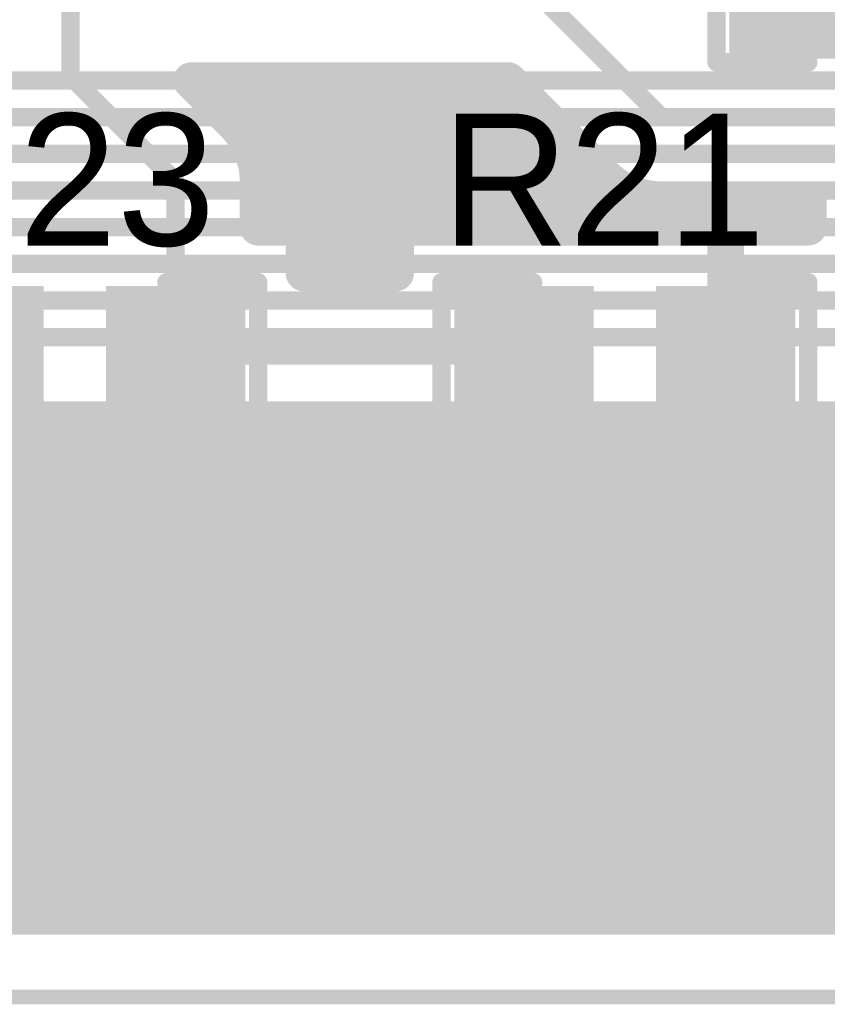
# Model space of a CAD drawing. Extents: x 9.47 to 11.2, y 3.36 to 4.75.
# Tile 33 of 50: x 10.68 to 10.91, y 3.36 to 3.63. Entities that reach past the tile are written whole.
import ezdxf

# ---------------------------------------------------------------- set-up
doc = ezdxf.new("R2010")
doc.units = 0
doc.layers.get('0').update_dxf_attribs({"linetype": 'CONTINUOUS'})
for name, color, linetype in [('BOTTOMLAYER', 5, 'CONTINUOUS'), ('BOTTOMSOLDER', 6, 'CONTINUOUS'), ('KEEPOUTLAYER', 6, 'CONTINUOUS'), ('MECHANICAL1', 6, 'CONTINUOUS'), ('TOPLAYER', 1, 'CONTINUOUS'), ('TOPOVERLAY', 2, 'CONTINUOUS'), ('TOPPASTE', 8, 'CONTINUOUS'), ('TOPSOLDER', 216, 'CONTINUOUS')]:
    doc.layers.add(name, color=color, linetype=linetype)

# ---------------------------------------------------------------- blocks, each defined once
blk = doc.blocks.new('0603R_23')
at = {"layer": 'TOPLAYER'}
for points in [[(-0.0125, 0.015), (-0.0425, 0.015), (-0.0125, -0.015), (-0.0425, -0.015)], [(0.0425, 0.015), (0.0125, 0.015), (0.0425, -0.015), (0.0125, -0.015)]]:
    blk.add_solid(points, dxfattribs=at)
at = {"layer": 'TOPOVERLAY', "const_width": 0.005}
for points in [[(-0.05, -0.02), (-0.05, 0.02)], [(-0.05, 0.02), (-0.025, 0.02)], [(0.025, 0.02), (0.05, 0.02)], [(0.05, -0.02), (0.05, 0.02)], [(-0.05, -0.02), (-0.025, -0.02)], [(0.025, -0.02), (0.05, -0.02)]]:
    blk.add_lwpolyline(points, dxfattribs=at)
at = {"layer": 'TOPOVERLAY', "const_width": 0.0025}
for points in [[(-0.05125, 0.02, 1), (-0.04875, 0.02, 1)], [(-0.05125, 0.02, 1), (-0.04875, 0.02, 1)], [(-0.02625, 0.02, 1), (-0.02375, 0.02, 1)], [(0.02375, 0.02, 1), (0.02625, 0.02, 1)], [(0.04875, 0.02, 1), (0.05125, 0.02, 1)], [(0.04875, 0.02, 1), (0.05125, 0.02, 1)], [(-0.05125, -0.02, 1), (-0.04875, -0.02, 1)], [(-0.05125, -0.02, 1), (-0.04875, -0.02, 1)], [(-0.02625, -0.02, 1), (-0.02375, -0.02, 1)], [(0.02375, -0.02, 1), (0.02625, -0.02, 1)], [(0.04875, -0.02, 1), (0.05125, -0.02, 1)], [(0.04875, -0.02, 1), (0.05125, -0.02, 1)]]:
    blk.add_lwpolyline(points, format="xyb", close=True, dxfattribs=at)
at = {"layer": 'TOPPASTE'}
for points in [[(-0.0125, 0.015), (-0.0425, 0.015), (-0.0125, -0.015), (-0.0425, -0.015)], [(0.0425, 0.015), (0.0125, 0.015), (0.0425, -0.015), (0.0125, -0.015)]]:
    blk.add_solid(points, dxfattribs=at)
at = {"layer": 'TOPSOLDER'}
for points in [[(-0.0085, 0.019), (-0.0465, 0.019), (-0.0085, -0.019), (-0.0465, -0.019)], [(0.0465, 0.019), (0.0085, 0.019), (0.0465, -0.019), (0.0085, -0.019)]]:
    blk.add_solid(points, dxfattribs=at)
blk = doc.blocks.new('0603R_35')
at = {"layer": 'TOPLAYER'}
for points in [[(-0.0125, 0.015), (-0.0425, 0.015), (-0.0125, -0.015), (-0.0425, -0.015)], [(0.0425, 0.015), (0.0125, 0.015), (0.0425, -0.015), (0.0125, -0.015)]]:
    blk.add_solid(points, dxfattribs=at)
at = {"layer": 'TOPOVERLAY', "const_width": 0.005}
for points in [[(-0.05, 0.02), (-0.05, -0.02)], [(-0.025, 0.02), (-0.05, 0.02)], [(0.05, 0.02), (0.025, 0.02)], [(0.05, 0.02), (0.05, -0.02)], [(-0.025, -0.02), (-0.05, -0.02)], [(0.05, -0.02), (0.025, -0.02)]]:
    blk.add_lwpolyline(points, dxfattribs=at)
at = {"layer": 'TOPOVERLAY', "const_width": 0.0025}
for points in [[(-0.05125, 0.02, 1), (-0.04875, 0.02, 1)], [(-0.05125, 0.02, 1), (-0.04875, 0.02, 1)], [(-0.02625, 0.02, 1), (-0.02375, 0.02, 1)], [(0.02375, 0.02, 1), (0.02625, 0.02, 1)], [(0.04875, 0.02, 1), (0.05125, 0.02, 1)], [(0.04875, 0.02, 1), (0.05125, 0.02, 1)], [(-0.05125, -0.02, 1), (-0.04875, -0.02, 1)], [(-0.05125, -0.02, 1), (-0.04875, -0.02, 1)], [(-0.02625, -0.02, 1), (-0.02375, -0.02, 1)], [(0.02375, -0.02, 1), (0.02625, -0.02, 1)], [(0.04875, -0.02, 1), (0.05125, -0.02, 1)], [(0.04875, -0.02, 1), (0.05125, -0.02, 1)]]:
    blk.add_lwpolyline(points, format="xyb", close=True, dxfattribs=at)
at = {"layer": 'TOPPASTE'}
for points in [[(-0.0125, 0.015), (-0.0425, 0.015), (-0.0125, -0.015), (-0.0425, -0.015)], [(0.0425, 0.015), (0.0125, 0.015), (0.0425, -0.015), (0.0125, -0.015)]]:
    blk.add_solid(points, dxfattribs=at)
at = {"layer": 'TOPSOLDER'}
for points in [[(-0.0085, 0.019), (-0.0465, 0.019), (-0.0085, -0.019), (-0.0465, -0.019)], [(0.0465, 0.019), (0.0085, 0.019), (0.0465, -0.019), (0.0085, -0.019)]]:
    blk.add_solid(points, dxfattribs=at)
blk = doc.blocks.new('0603R_37')
at = {"layer": 'TOPLAYER'}
for points in [[(-0.0125, 0.015), (-0.0425, 0.015), (-0.0125, -0.015), (-0.0425, -0.015)], [(0.0425, 0.015), (0.0125, 0.015), (0.0425, -0.015), (0.0125, -0.015)]]:
    blk.add_solid(points, dxfattribs=at)
at = {"layer": 'TOPOVERLAY', "const_width": 0.005}
for points in [[(-0.05, -0.02), (-0.05, 0.02)], [(-0.05, 0.02), (-0.025, 0.02)], [(0.025, 0.02), (0.05, 0.02)], [(0.05, -0.02), (0.05, 0.02)], [(-0.05, -0.02), (-0.025, -0.02)], [(0.025, -0.02), (0.05, -0.02)]]:
    blk.add_lwpolyline(points, dxfattribs=at)
at = {"layer": 'TOPOVERLAY', "const_width": 0.0025}
for points in [[(-0.05125, 0.02, 1), (-0.04875, 0.02, 1)], [(-0.05125, 0.02, 1), (-0.04875, 0.02, 1)], [(-0.02625, 0.02, 1), (-0.02375, 0.02, 1)], [(0.02375, 0.02, 1), (0.02625, 0.02, 1)], [(0.04875, 0.02, 1), (0.05125, 0.02, 1)], [(0.04875, 0.02, 1), (0.05125, 0.02, 1)], [(-0.05125, -0.02, 1), (-0.04875, -0.02, 1)], [(-0.05125, -0.02, 1), (-0.04875, -0.02, 1)], [(-0.02625, -0.02, 1), (-0.02375, -0.02, 1)], [(0.02375, -0.02, 1), (0.02625, -0.02, 1)], [(0.04875, -0.02, 1), (0.05125, -0.02, 1)], [(0.04875, -0.02, 1), (0.05125, -0.02, 1)]]:
    blk.add_lwpolyline(points, format="xyb", close=True, dxfattribs=at)
at = {"layer": 'TOPPASTE'}
for points in [[(-0.0125, 0.015), (-0.0425, 0.015), (-0.0125, -0.015), (-0.0425, -0.015)], [(0.0425, 0.015), (0.0125, 0.015), (0.0425, -0.015), (0.0125, -0.015)]]:
    blk.add_solid(points, dxfattribs=at)
at = {"layer": 'TOPSOLDER'}
for points in [[(-0.0085, 0.019), (-0.0465, 0.019), (-0.0085, -0.019), (-0.0465, -0.019)], [(0.0465, 0.019), (0.0085, 0.019), (0.0465, -0.019), (0.0085, -0.019)]]:
    blk.add_solid(points, dxfattribs=at)

msp = doc.modelspace()

# ---------------------------------------------------------------- linework, layer by layer
at = {"layer": 'BOTTOMLAYER'}
for points, const_width in [([(10.4, 3.61), (10.925, 3.61)], 0.005), ([(10.385, 3.6), (10.94, 3.6)], 0.005), ([(10.37, 3.59), (10.955, 3.59)], 0.005), ([(10.355, 3.58), (11.02, 3.58)], 0.005), ([(10.34, 3.57), (11.09, 3.57)], 0.005), ([(10.325, 3.56), (11, 3.56)], 0.005), ([(10.31, 3.55), (10.935, 3.55)], 0.005), ([(10.295, 3.54), (10.92, 3.54)], 0.005), ([(10.295, 3.5175), (10.91068, 3.5175)], 0.01), ([(10.68, 3.382), (10.68, 3.5175)], 0.01), ([(10.69, 3.382), (10.69, 3.5175)], 0.01), ([(10.7, 3.382), (10.7, 3.5175)], 0.01), ([(10.71, 3.382), (10.71, 3.5175)], 0.01), ([(10.72, 3.382), (10.72, 3.5175)], 0.01), ([(10.73, 3.382), (10.73, 3.5175)], 0.01), ([(10.74, 3.382), (10.74, 3.5175)], 0.01), ([(10.75, 3.382), (10.75, 3.5175)], 0.01), ([(10.76, 3.382), (10.76, 3.5175)], 0.01), ([(10.77, 3.382), (10.77, 3.5175)], 0.01), ([(10.78, 3.382), (10.78, 3.5175)], 0.01), ([(10.79, 3.382), (10.79, 3.5175)], 0.01), ([(10.8, 3.382), (10.8, 3.5175)], 0.01), ([(10.81, 3.382), (10.81, 3.5175)], 0.01), ([(10.82, 3.382), (10.82, 3.5175)], 0.01), ([(10.83, 3.382), (10.83, 3.5175)], 0.01), ([(10.84, 3.382), (10.84, 3.5175)], 0.01), ([(10.85, 3.382), (10.85, 3.5175)], 0.01), ([(10.86, 3.382), (10.86, 3.5175)], 0.01), ([(10.87, 3.382), (10.87, 3.5175)], 0.01), ([(10.88, 3.382), (10.88, 3.5175)], 0.01), ([(10.89, 3.382), (10.89, 3.5175)], 0.01), ([(10.9, 3.382), (10.9, 3.5175)], 0.01), ([(10.91, 3.382), (10.91, 3.5175)], 0.01), ([(9.825, 3.51), (10.91818, 3.51)], 0.01), ([(9.82399, 3.5), (10.92818, 3.5)], 0.01), ([(9.820826, 3.49), (10.93818, 3.49)], 0.01), ([(9.815, 3.48), (10.94818, 3.48)], 0.01), ([(9.805, 3.47), (10.95818, 3.47)], 0.01), ([(9.775, 3.46), (10.96818, 3.46)], 0.01), ([(9.805, 3.45), (10.97818, 3.45)], 0.01), ([(9.815, 3.44), (10.98818, 3.44)], 0.01), ([(9.820826, 3.43), (10.99818, 3.43)], 0.01), ([(9.82399, 3.42), (11.00101, 3.42)], 0.01), ([(9.825, 3.41), (11, 3.41)], 0.01), ([(9.82399, 3.4), (11.00101, 3.4)], 0.01), ([(9.820826, 3.39), (11.004174, 3.39)], 0.01), ([(9.816425, 3.382), (11.008575, 3.382)], 0.01)]:
    msp.add_lwpolyline(points, dxfattribs=dict(at, const_width=const_width))
at = {"layer": 'BOTTOMLAYER', "const_width": 0.005}
for points in [[(10.6775, 3.5175, 1), (10.6825, 3.5175, 1)], [(10.6875, 3.5175, 1), (10.6925, 3.5175, 1)], [(10.6975, 3.5175, 1), (10.7025, 3.5175, 1)], [(10.7075, 3.5175, 1), (10.7125, 3.5175, 1)], [(10.7175, 3.5175, 1), (10.7225, 3.5175, 1)], [(10.7275, 3.5175, 1), (10.7325, 3.5175, 1)], [(10.7375, 3.5175, 1), (10.7425, 3.5175, 1)], [(10.7475, 3.5175, 1), (10.7525, 3.5175, 1)], [(10.7575, 3.5175, 1), (10.7625, 3.5175, 1)], [(10.7675, 3.5175, 1), (10.7725, 3.5175, 1)], [(10.7775, 3.5175, 1), (10.7825, 3.5175, 1)], [(10.7875, 3.5175, 1), (10.7925, 3.5175, 1)], [(10.7975, 3.5175, 1), (10.8025, 3.5175, 1)], [(10.8075, 3.5175, 1), (10.8125, 3.5175, 1)], [(10.8175, 3.5175, 1), (10.8225, 3.5175, 1)], [(10.8275, 3.5175, 1), (10.8325, 3.5175, 1)], [(10.8375, 3.5175, 1), (10.8425, 3.5175, 1)], [(10.8475, 3.5175, 1), (10.8525, 3.5175, 1)], [(10.8575, 3.5175, 1), (10.8625, 3.5175, 1)], [(10.8675, 3.5175, 1), (10.8725, 3.5175, 1)], [(10.8775, 3.5175, 1), (10.8825, 3.5175, 1)], [(10.8875, 3.5175, 1), (10.8925, 3.5175, 1)], [(10.8975, 3.5175, 1), (10.9025, 3.5175, 1)], [(10.9075, 3.5175, 1), (10.9125, 3.5175, 1)], [(10.6775, 3.382, 1), (10.6825, 3.382, 1)], [(10.6875, 3.382, 1), (10.6925, 3.382, 1)], [(10.6975, 3.382, 1), (10.7025, 3.382, 1)], [(10.7075, 3.382, 1), (10.7125, 3.382, 1)], [(10.7175, 3.382, 1), (10.7225, 3.382, 1)], [(10.7275, 3.382, 1), (10.7325, 3.382, 1)], [(10.7375, 3.382, 1), (10.7425, 3.382, 1)], [(10.7475, 3.382, 1), (10.7525, 3.382, 1)], [(10.7575, 3.382, 1), (10.7625, 3.382, 1)], [(10.7675, 3.382, 1), (10.7725, 3.382, 1)], [(10.7775, 3.382, 1), (10.7825, 3.382, 1)], [(10.7875, 3.382, 1), (10.7925, 3.382, 1)], [(10.7975, 3.382, 1), (10.8025, 3.382, 1)], [(10.8075, 3.382, 1), (10.8125, 3.382, 1)], [(10.8175, 3.382, 1), (10.8225, 3.382, 1)], [(10.8275, 3.382, 1), (10.8325, 3.382, 1)], [(10.8375, 3.382, 1), (10.8425, 3.382, 1)], [(10.8475, 3.382, 1), (10.8525, 3.382, 1)], [(10.8575, 3.382, 1), (10.8625, 3.382, 1)], [(10.8675, 3.382, 1), (10.8725, 3.382, 1)], [(10.8775, 3.382, 1), (10.8825, 3.382, 1)], [(10.8875, 3.382, 1), (10.8925, 3.382, 1)], [(10.8975, 3.382, 1), (10.9025, 3.382, 1)], [(10.9075, 3.382, 1), (10.9125, 3.382, 1)]]:
    msp.add_lwpolyline(points, format="xyb", close=True, dxfattribs=at)
at = {"layer": 'BOTTOMSOLDER', "const_width": 0.014}
for points in [[(10.843, 3.41, 1), (10.857, 3.41, 1)], [(10.893, 3.41, 1), (10.907, 3.41, 1)]]:
    msp.add_lwpolyline(points, format="xyb", close=True, dxfattribs=at)
at = {"layer": 'KEEPOUTLAYER', "const_width": 0.004}
msp.add_lwpolyline([(9.625, 3.36), (11.2, 3.36)], dxfattribs=at)
at = {"layer": 'MECHANICAL1', "const_width": 0.004}
msp.add_lwpolyline([(9.625, 3.36), (11.2, 3.36)], dxfattribs=at)
at = {"layer": 'TOPLAYER'}
for points, const_width in [([(10.698819, 3.611181), (10.698819, 3.659016)], 0.005), ([(10.826772, 3.633228), (10.86, 3.6)], 0.005), ([(10.698819, 3.611181), (10.7275, 3.5825)], 0.005), ([(10.73182, 3.61), (10.81818, 3.61)], 0.01), ([(10.73182, 3.61), (10.81818, 3.61)], 0.01), ([(10.73182, 3.61), (10.743401, 3.598419)], 0.01), ([(10.74, 3.60182), (10.74, 3.61)], 0.01), ([(10.75, 3.5825), (10.75, 3.61)], 0.01), ([(10.76, 3.57), (10.76, 3.61)], 0.01), ([(10.77, 3.5575), (10.77, 3.61)], 0.01), ([(10.78, 3.5575), (10.78, 3.61)], 0.01), ([(10.79, 3.57), (10.79, 3.61)], 0.01), ([(10.8, 3.57), (10.8, 3.61)], 0.01), ([(10.81, 3.57), (10.81, 3.61)], 0.01), ([(10.81818, 3.61), (10.844081, 3.584099)], 0.01), ([(10.82, 3.57), (10.82, 3.60818)], 0.01), ([(10.74182, 3.6), (10.82818, 3.6)], 0.01), ([(10.83, 3.57), (10.83, 3.59818)], 0.01), ([(10.86, 3.6), (10.94, 3.6)], 0.005), ([(10.748713, 3.59), (10.83818, 3.59)], 0.01), ([(10.84, 3.57), (10.84, 3.58818)], 0.01), ([(10.75, 3.57), (10.75, 3.5825)], 0.01), ([(10.75, 3.57), (10.75, 3.5825)], 0.01), ([(10.7275, 3.535), (10.7275, 3.5825)], 0.005), ([(10.75, 3.58), (10.849692, 3.58)], 0.01), ([(10.85, 3.57), (10.85, 3.579844)], 0.01), ([(10.86, 3.5775), (10.9, 3.5775)], 0.01), ([(10.86, 3.57), (10.86, 3.5775)], 0.01), ([(10.87, 3.57), (10.87, 3.5775)], 0.01), ([(10.88, 3.57), (10.88, 3.5775)], 0.01), ([(10.89, 3.57), (10.89, 3.5775)], 0.01), ([(10.9, 3.57), (10.9, 3.5775)], 0.01), ([(10.75, 3.57), (10.7625, 3.57)], 0.01), ([(10.75, 3.57), (10.7625, 3.57)], 0.01), ([(10.7625, 3.57), (10.7875, 3.57)], 0.01), ([(10.7625, 3.5575), (10.7625, 3.57)], 0.01), ([(10.7875, 3.57), (10.9, 3.57)], 0.01), ([(10.7875, 3.57), (10.8425, 3.57)], 0.01), ([(10.7875, 3.5575), (10.7875, 3.57)], 0.01), ([(10.8425, 3.57), (10.8575, 3.57)], 0.01), ([(10.8425, 3.57), (10.8575, 3.57)], 0.01), ([(10.8575, 3.57), (10.9, 3.57)], 0.01), ([(10.8775, 3.535), (10.8775, 3.565)], 0.01), ([(10.7625, 3.56), (10.7875, 3.56)], 0.01), ([(10.7625, 3.5575), (10.7875, 3.5575)], 0.01), ([(10.8775, 3.505), (10.8775, 3.535)], 0.01), ([(10.7275, 3.535), (10.8225, 3.535)], 0.005), ([(10.7625, 3.5125), (10.7875, 3.5125)], 0.01), ([(10.7625, 3.5), (10.7625, 3.5125)], 0.01), ([(10.77, 3.46), (10.77, 3.5125)], 0.01), ([(10.78, 3.46), (10.78, 3.5125)], 0.01), ([(10.7875, 3.5), (10.7875, 3.5125)], 0.01), ([(10.7625, 3.51), (10.7875, 3.51)], 0.01), ([(10.6375, 3.5), (10.7625, 3.5)], 0.01), ([(10.6375, 3.5), (10.6925, 3.5)], 0.01), ([(10.68, 3.46), (10.68, 3.5)], 0.01), ([(10.69, 3.46), (10.69, 3.5)], 0.01), ([(10.6925, 3.5), (10.7075, 3.5)], 0.01), ([(10.6925, 3.5), (10.7075, 3.5)], 0.01), ([(10.7, 3.46), (10.7, 3.5)], 0.01), ([(10.7075, 3.5), (10.7625, 3.5)], 0.01), ([(10.71, 3.46), (10.71, 3.5)], 0.01), ([(10.72, 3.46), (10.72, 3.5)], 0.01), ([(10.73, 3.46), (10.73, 3.5)], 0.01), ([(10.74, 3.46), (10.74, 3.5)], 0.01), ([(10.75, 3.46), (10.75, 3.5)], 0.01), ([(10.76, 3.46), (10.76, 3.5)], 0.01), ([(10.7625, 3.5), (10.7875, 3.5)], 0.01), ([(10.7875, 3.5), (10.9, 3.5)], 0.01), ([(10.7875, 3.5), (10.8425, 3.5)], 0.01), ([(10.79, 3.46), (10.79, 3.5)], 0.01), ([(10.8, 3.46), (10.8, 3.5)], 0.01), ([(10.81, 3.46), (10.81, 3.5)], 0.01), ([(10.82, 3.46), (10.82, 3.5)], 0.01), ([(10.83, 3.46), (10.83, 3.5)], 0.01), ([(10.84, 3.46), (10.84, 3.5)], 0.01), ([(10.8425, 3.5), (10.8575, 3.5)], 0.01), ([(10.8425, 3.5), (10.8575, 3.5)], 0.01), ([(10.85, 3.46), (10.85, 3.5)], 0.01), ([(10.8575, 3.5), (10.9, 3.5)], 0.01), ([(10.86, 3.46), (10.86, 3.5)], 0.01), ([(10.87, 3.46), (10.87, 3.5)], 0.01), ([(10.88, 3.465), (10.88, 3.5)], 0.01), ([(10.89, 3.475), (10.89, 3.5)], 0.01), ([(10.9, 3.485), (10.9, 3.5)], 0.01), ([(10.525, 3.49), (10.9, 3.49)], 0.01), ([(10.875, 3.46), (10.9, 3.485)], 0.01), ([(10.525, 3.48), (10.895, 3.48)], 0.01), ([(10.525, 3.47), (10.885, 3.47)], 0.01), ([(10.892678, 3.442322), (10.917678, 3.467322)], 0.01), ([(10.525, 3.46), (10.875, 3.46)], 0.01), ([(10.91, 3.382), (10.91, 3.459645)], 0.01), ([(10.9, 3.382), (10.9, 3.449645)], 0.01), ([(10.900355, 3.45), (11.02, 3.45)], 0.01), ([(10.89, 3.44), (11.01, 3.44)], 0.01), ([(10.89, 3.382), (10.89, 3.44)], 0.01), ([(10.525, 3.435), (10.875, 3.435)], 0.01), ([(10.68, 3.382), (10.68, 3.435)], 0.01), ([(10.69, 3.382), (10.69, 3.435)], 0.01), ([(10.7, 3.382), (10.7, 3.435)], 0.01), ([(10.71, 3.382), (10.71, 3.435)], 0.01), ([(10.72, 3.382), (10.72, 3.435)], 0.01), ([(10.73, 3.382), (10.73, 3.435)], 0.01), ([(10.74, 3.382), (10.74, 3.435)], 0.01), ([(10.75, 3.382), (10.75, 3.435)], 0.01), ([(10.76, 3.382), (10.76, 3.435)], 0.01), ([(10.77, 3.382), (10.77, 3.435)], 0.01), ([(10.78, 3.382), (10.78, 3.435)], 0.01), ([(10.79, 3.382), (10.79, 3.435)], 0.01), ([(10.8, 3.382), (10.8, 3.435)], 0.01), ([(10.81, 3.382), (10.81, 3.435)], 0.01), ([(10.82, 3.382), (10.82, 3.435)], 0.01), ([(10.83, 3.382), (10.83, 3.435)], 0.01), ([(10.84, 3.382), (10.84, 3.435)], 0.01), ([(10.85, 3.382), (10.85, 3.435)], 0.01), ([(10.86, 3.382), (10.86, 3.435)], 0.01), ([(10.87, 3.382), (10.87, 3.435)], 0.01), ([(10.88, 3.382), (10.88, 3.435505)], 0.01), ([(10.2125, 3.43), (11.004174, 3.43)], 0.01), ([(10.2125, 3.42), (11.00101, 3.42)], 0.01), ([(10.2125, 3.41), (11, 3.41)], 0.01), ([(10.2125, 3.4), (11.00101, 3.4)], 0.01), ([(10.2125, 3.39), (11.004174, 3.39)], 0.01), ([(10.2125, 3.382), (11.008575, 3.382)], 0.01)]:
    msp.add_lwpolyline(points, dxfattribs=dict(at, const_width=const_width))
for points, const_width in [([(10.697569, 3.611181, 1), (10.700069, 3.611181, 1)], 0.0025), ([(10.697569, 3.611181, 1), (10.700069, 3.611181, 1)], 0.0025), ([(10.72932, 3.61, 1), (10.73432, 3.61, 1)], 0.005), ([(10.72932, 3.61, 1), (10.73432, 3.61, 1)], 0.005), ([(10.72932, 3.61, 1), (10.73432, 3.61, 1)], 0.005), ([(10.7375, 3.61, 1), (10.7425, 3.61, 1)], 0.005), ([(10.7475, 3.61, 1), (10.7525, 3.61, 1)], 0.005), ([(10.7575, 3.61, 1), (10.7625, 3.61, 1)], 0.005), ([(10.7675, 3.61, 1), (10.7725, 3.61, 1)], 0.005), ([(10.7775, 3.61, 1), (10.7825, 3.61, 1)], 0.005), ([(10.7875, 3.61, 1), (10.7925, 3.61, 1)], 0.005), ([(10.7975, 3.61, 1), (10.8025, 3.61, 1)], 0.005), ([(10.8075, 3.61, 1), (10.8125, 3.61, 1)], 0.005), ([(10.81568, 3.61, 1), (10.82068, 3.61, 1)], 0.005), ([(10.81568, 3.61, 1), (10.82068, 3.61, 1)], 0.005), ([(10.81568, 3.61, 1), (10.82068, 3.61, 1)], 0.005), ([(10.8175, 3.60818, 1), (10.8225, 3.60818, 1)], 0.005), ([(10.7375, 3.60182, 1), (10.7425, 3.60182, 1)], 0.005), ([(10.73932, 3.6, 1), (10.74432, 3.6, 1)], 0.005), ([(10.82568, 3.6, 1), (10.83068, 3.6, 1)], 0.005), ([(10.740901, 3.598419, 1), (10.745901, 3.598419, 1)], 0.005), ([(10.74091, 3.59841, 1), (10.74591, 3.59841, 1)], 0.005), ([(10.740919, 3.598401, 1), (10.745919, 3.598401, 1)], 0.005), ([(10.8275, 3.59818, 1), (10.8325, 3.59818, 1)], 0.005), ([(10.85875, 3.6, 1), (10.86125, 3.6, 1)], 0.0025), ([(10.85875, 3.6, 1), (10.86125, 3.6, 1)], 0.0025), ([(10.746213, 3.59, 1), (10.751213, 3.59, 1)], 0.005), ([(10.83568, 3.59, 1), (10.84068, 3.59, 1)], 0.005), ([(10.8375, 3.58818, 1), (10.8425, 3.58818, 1)], 0.005), ([(10.841581, 3.584099, 1), (10.846581, 3.584099, 1)], 0.005), ([(10.84159, 3.58409, 1), (10.84659, 3.58409, 1)], 0.005), ([(10.841599, 3.584081, 1), (10.846599, 3.584081, 1)], 0.005), ([(10.7475, 3.5825, 1), (10.7525, 3.5825, 1)], 0.005), ([(10.7475, 3.5825, 1), (10.7525, 3.5825, 1)], 0.005), ([(10.7475, 3.5825, 1), (10.7525, 3.5825, 1)], 0.005), ([(10.7475, 3.5825, 1), (10.7525, 3.5825, 1)], 0.005), ([(10.7475, 3.5825, 1), (10.7525, 3.5825, 1)], 0.005), ([(10.72625, 3.5825, 1), (10.72875, 3.5825, 1)], 0.0025), ([(10.72625, 3.5825, 1), (10.72875, 3.5825, 1)], 0.0025), ([(10.7475, 3.58, 1), (10.7525, 3.58, 1)], 0.005), ([(10.847192, 3.58, 1), (10.852192, 3.58, 1)], 0.005), ([(10.8475, 3.579844, 1), (10.8525, 3.579844, 1)], 0.005), ([(10.8575, 3.5775, 1), (10.8625, 3.5775, 1)], 0.005), ([(10.8575, 3.5775, 1), (10.8625, 3.5775, 1)], 0.005), ([(10.8575, 3.5775, 1), (10.8625, 3.5775, 1)], 0.005), ([(10.8575, 3.5775, 1), (10.8625, 3.5775, 1)], 0.005), ([(10.8675, 3.5775, 1), (10.8725, 3.5775, 1)], 0.005), ([(10.8775, 3.5775, 1), (10.8825, 3.5775, 1)], 0.005), ([(10.8875, 3.5775, 1), (10.8925, 3.5775, 1)], 0.005), ([(10.8975, 3.5775, 1), (10.9025, 3.5775, 1)], 0.005), ([(10.8975, 3.5775, 1), (10.9025, 3.5775, 1)], 0.005), ([(10.7475, 3.57, 1), (10.7525, 3.57, 1)], 0.005), ([(10.7475, 3.57, 1), (10.7525, 3.57, 1)], 0.005), ([(10.7475, 3.57, 1), (10.7525, 3.57, 1)], 0.005), ([(10.7475, 3.57, 1), (10.7525, 3.57, 1)], 0.005), ([(10.7575, 3.57, 1), (10.7625, 3.57, 1)], 0.005), ([(10.76, 3.57, 1), (10.765, 3.57, 1)], 0.005), ([(10.76, 3.57, 1), (10.765, 3.57, 1)], 0.005), ([(10.76, 3.57, 1), (10.765, 3.57, 1)], 0.005), ([(10.76, 3.57, 1), (10.765, 3.57, 1)], 0.005), ([(10.785, 3.57, 1), (10.79, 3.57, 1)], 0.005), ([(10.785, 3.57, 1), (10.79, 3.57, 1)], 0.005), ([(10.785, 3.57, 1), (10.79, 3.57, 1)], 0.005), ([(10.785, 3.57, 1), (10.79, 3.57, 1)], 0.005), ([(10.7875, 3.57, 1), (10.7925, 3.57, 1)], 0.005), ([(10.7975, 3.57, 1), (10.8025, 3.57, 1)], 0.005), ([(10.8075, 3.57, 1), (10.8125, 3.57, 1)], 0.005), ([(10.8175, 3.57, 1), (10.8225, 3.57, 1)], 0.005), ([(10.8275, 3.57, 1), (10.8325, 3.57, 1)], 0.005), ([(10.8375, 3.57, 1), (10.8425, 3.57, 1)], 0.005), ([(10.84, 3.57, 1), (10.845, 3.57, 1)], 0.005), ([(10.84, 3.57, 1), (10.845, 3.57, 1)], 0.005), ([(10.84, 3.57, 1), (10.845, 3.57, 1)], 0.005), ([(10.8475, 3.57, 1), (10.8525, 3.57, 1)], 0.005), ([(10.855, 3.57, 1), (10.86, 3.57, 1)], 0.005), ([(10.855, 3.57, 1), (10.86, 3.57, 1)], 0.005), ([(10.855, 3.57, 1), (10.86, 3.57, 1)], 0.005), ([(10.8575, 3.57, 1), (10.8625, 3.57, 1)], 0.005), ([(10.8675, 3.57, 1), (10.8725, 3.57, 1)], 0.005), ([(10.8775, 3.57, 1), (10.8825, 3.57, 1)], 0.005), ([(10.8875, 3.57, 1), (10.8925, 3.57, 1)], 0.005), ([(10.8975, 3.57, 1), (10.9025, 3.57, 1)], 0.005), ([(10.8975, 3.57, 1), (10.9025, 3.57, 1)], 0.005), ([(10.8975, 3.57, 1), (10.9025, 3.57, 1)], 0.005), ([(10.875, 3.565, 1), (10.88, 3.565, 1)], 0.005), ([(10.76, 3.56, 1), (10.765, 3.56, 1)], 0.005), ([(10.785, 3.56, 1), (10.79, 3.56, 1)], 0.005), ([(10.76, 3.5575, 1), (10.765, 3.5575, 1)], 0.005), ([(10.76, 3.5575, 1), (10.765, 3.5575, 1)], 0.005), ([(10.7675, 3.5575, 1), (10.7725, 3.5575, 1)], 0.005), ([(10.7775, 3.5575, 1), (10.7825, 3.5575, 1)], 0.005), ([(10.785, 3.5575, 1), (10.79, 3.5575, 1)], 0.005), ([(10.785, 3.5575, 1), (10.79, 3.5575, 1)], 0.005), ([(10.875, 3.535, 1), (10.88, 3.535, 1)], 0.005), ([(10.875, 3.535, 1), (10.88, 3.535, 1)], 0.005), ([(10.72625, 3.535, 1), (10.72875, 3.535, 1)], 0.0025), ([(10.72625, 3.535, 1), (10.72875, 3.535, 1)], 0.0025), ([(10.82125, 3.535, 1), (10.82375, 3.535, 1)], 0.0025), ([(10.76, 3.5125, 1), (10.765, 3.5125, 1)], 0.005), ([(10.76, 3.5125, 1), (10.765, 3.5125, 1)], 0.005), ([(10.7675, 3.5125, 1), (10.7725, 3.5125, 1)], 0.005), ([(10.7775, 3.5125, 1), (10.7825, 3.5125, 1)], 0.005), ([(10.785, 3.5125, 1), (10.79, 3.5125, 1)], 0.005), ([(10.785, 3.5125, 1), (10.79, 3.5125, 1)], 0.005), ([(10.76, 3.51, 1), (10.765, 3.51, 1)], 0.005), ([(10.785, 3.51, 1), (10.79, 3.51, 1)], 0.005), ([(10.875, 3.505, 1), (10.88, 3.505, 1)], 0.005), ([(10.6775, 3.5, 1), (10.6825, 3.5, 1)], 0.005), ([(10.6875, 3.5, 1), (10.6925, 3.5, 1)], 0.005), ([(10.69, 3.5, 1), (10.695, 3.5, 1)], 0.005), ([(10.69, 3.5, 1), (10.695, 3.5, 1)], 0.005), ([(10.69, 3.5, 1), (10.695, 3.5, 1)], 0.005), ([(10.6975, 3.5, 1), (10.7025, 3.5, 1)], 0.005), ([(10.705, 3.5, 1), (10.71, 3.5, 1)], 0.005), ([(10.705, 3.5, 1), (10.71, 3.5, 1)], 0.005), ([(10.705, 3.5, 1), (10.71, 3.5, 1)], 0.005), ([(10.7075, 3.5, 1), (10.7125, 3.5, 1)], 0.005), ([(10.7175, 3.5, 1), (10.7225, 3.5, 1)], 0.005), ([(10.7275, 3.5, 1), (10.7325, 3.5, 1)], 0.005), ([(10.7375, 3.5, 1), (10.7425, 3.5, 1)], 0.005), ([(10.7475, 3.5, 1), (10.7525, 3.5, 1)], 0.005), ([(10.7575, 3.5, 1), (10.7625, 3.5, 1)], 0.005), ([(10.76, 3.5, 1), (10.765, 3.5, 1)], 0.005), ([(10.76, 3.5, 1), (10.765, 3.5, 1)], 0.005), ([(10.76, 3.5, 1), (10.765, 3.5, 1)], 0.005), ([(10.76, 3.5, 1), (10.765, 3.5, 1)], 0.005), ([(10.785, 3.5, 1), (10.79, 3.5, 1)], 0.005), ([(10.785, 3.5, 1), (10.79, 3.5, 1)], 0.005), ([(10.785, 3.5, 1), (10.79, 3.5, 1)], 0.005), ([(10.785, 3.5, 1), (10.79, 3.5, 1)], 0.005), ([(10.7875, 3.5, 1), (10.7925, 3.5, 1)], 0.005), ([(10.7975, 3.5, 1), (10.8025, 3.5, 1)], 0.005), ([(10.8075, 3.5, 1), (10.8125, 3.5, 1)], 0.005), ([(10.8175, 3.5, 1), (10.8225, 3.5, 1)], 0.005), ([(10.8275, 3.5, 1), (10.8325, 3.5, 1)], 0.005), ([(10.8375, 3.5, 1), (10.8425, 3.5, 1)], 0.005), ([(10.84, 3.5, 1), (10.845, 3.5, 1)], 0.005), ([(10.84, 3.5, 1), (10.845, 3.5, 1)], 0.005), ([(10.84, 3.5, 1), (10.845, 3.5, 1)], 0.005), ([(10.8475, 3.5, 1), (10.8525, 3.5, 1)], 0.005), ([(10.855, 3.5, 1), (10.86, 3.5, 1)], 0.005), ([(10.855, 3.5, 1), (10.86, 3.5, 1)], 0.005), ([(10.855, 3.5, 1), (10.86, 3.5, 1)], 0.005), ([(10.8575, 3.5, 1), (10.8625, 3.5, 1)], 0.005), ([(10.8675, 3.5, 1), (10.8725, 3.5, 1)], 0.005), ([(10.8775, 3.5, 1), (10.8825, 3.5, 1)], 0.005), ([(10.8875, 3.5, 1), (10.8925, 3.5, 1)], 0.005), ([(10.8975, 3.5, 1), (10.9025, 3.5, 1)], 0.005), ([(10.8975, 3.5, 1), (10.9025, 3.5, 1)], 0.005), ([(10.8975, 3.5, 1), (10.9025, 3.5, 1)], 0.005), ([(10.8975, 3.49, 1), (10.9025, 3.49, 1)], 0.005), ([(10.8975, 3.485, 1), (10.9025, 3.485, 1)], 0.005), ([(10.8975, 3.485, 1), (10.9025, 3.485, 1)], 0.005), ([(10.8925, 3.48, 1), (10.8975, 3.48, 1)], 0.005), ([(10.8875, 3.475, 1), (10.8925, 3.475, 1)], 0.005), ([(10.8825, 3.47, 1), (10.8875, 3.47, 1)], 0.005), ([(10.8775, 3.465, 1), (10.8825, 3.465, 1)], 0.005), ([(10.6775, 3.46, 1), (10.6825, 3.46, 1)], 0.005), ([(10.6875, 3.46, 1), (10.6925, 3.46, 1)], 0.005), ([(10.6975, 3.46, 1), (10.7025, 3.46, 1)], 0.005), ([(10.7075, 3.46, 1), (10.7125, 3.46, 1)], 0.005), ([(10.7175, 3.46, 1), (10.7225, 3.46, 1)], 0.005), ([(10.7275, 3.46, 1), (10.7325, 3.46, 1)], 0.005), ([(10.7375, 3.46, 1), (10.7425, 3.46, 1)], 0.005), ([(10.7475, 3.46, 1), (10.7525, 3.46, 1)], 0.005), ([(10.7575, 3.46, 1), (10.7625, 3.46, 1)], 0.005), ([(10.7675, 3.46, 1), (10.7725, 3.46, 1)], 0.005), ([(10.7775, 3.46, 1), (10.7825, 3.46, 1)], 0.005), ([(10.7875, 3.46, 1), (10.7925, 3.46, 1)], 0.005), ([(10.7975, 3.46, 1), (10.8025, 3.46, 1)], 0.005), ([(10.8075, 3.46, 1), (10.8125, 3.46, 1)], 0.005), ([(10.8175, 3.46, 1), (10.8225, 3.46, 1)], 0.005), ([(10.8275, 3.46, 1), (10.8325, 3.46, 1)], 0.005), ([(10.8375, 3.46, 1), (10.8425, 3.46, 1)], 0.005), ([(10.8475, 3.46, 1), (10.8525, 3.46, 1)], 0.005), ([(10.8575, 3.46, 1), (10.8625, 3.46, 1)], 0.005), ([(10.8675, 3.46, 1), (10.8725, 3.46, 1)], 0.005), ([(10.8725, 3.46, 1), (10.8775, 3.46, 1)], 0.005), ([(10.8725, 3.46, 1), (10.8775, 3.46, 1)], 0.005), ([(10.9075, 3.459645, 1), (10.9125, 3.459645, 1)], 0.005), ([(10.8975, 3.449645, 1), (10.9025, 3.449645, 1)], 0.005), ([(10.897855, 3.45, 1), (10.902855, 3.45, 1)], 0.005), ([(10.890178, 3.442322, 1), (10.895178, 3.442322, 1)], 0.005), ([(10.890178, 3.442322, 1), (10.895178, 3.442322, 1)], 0.005), ([(10.890178, 3.442322, 1), (10.895178, 3.442322, 1)], 0.005), ([(10.8875, 3.44, 1), (10.8925, 3.44, 1)], 0.005), ([(10.8875, 3.44, 1), (10.8925, 3.44, 1)], 0.005), ([(10.6775, 3.435, 1), (10.6825, 3.435, 1)], 0.005), ([(10.6875, 3.435, 1), (10.6925, 3.435, 1)], 0.005), ([(10.6975, 3.435, 1), (10.7025, 3.435, 1)], 0.005), ([(10.7075, 3.435, 1), (10.7125, 3.435, 1)], 0.005), ([(10.7175, 3.435, 1), (10.7225, 3.435, 1)], 0.005), ([(10.7275, 3.435, 1), (10.7325, 3.435, 1)], 0.005), ([(10.7375, 3.435, 1), (10.7425, 3.435, 1)], 0.005), ([(10.7475, 3.435, 1), (10.7525, 3.435, 1)], 0.005), ([(10.7575, 3.435, 1), (10.7625, 3.435, 1)], 0.005), ([(10.7675, 3.435, 1), (10.7725, 3.435, 1)], 0.005), ([(10.7775, 3.435, 1), (10.7825, 3.435, 1)], 0.005), ([(10.7875, 3.435, 1), (10.7925, 3.435, 1)], 0.005), ([(10.7975, 3.435, 1), (10.8025, 3.435, 1)], 0.005), ([(10.8075, 3.435, 1), (10.8125, 3.435, 1)], 0.005), ([(10.8175, 3.435, 1), (10.8225, 3.435, 1)], 0.005), ([(10.8275, 3.435, 1), (10.8325, 3.435, 1)], 0.005), ([(10.8375, 3.435, 1), (10.8425, 3.435, 1)], 0.005), ([(10.8475, 3.435, 1), (10.8525, 3.435, 1)], 0.005), ([(10.8575, 3.435, 1), (10.8625, 3.435, 1)], 0.005), ([(10.8675, 3.435, 1), (10.8725, 3.435, 1)], 0.005), ([(10.8725, 3.435, 1), (10.8775, 3.435, 1)], 0.005), ([(10.8725, 3.435, 1), (10.8775, 3.435, 1)], 0.005), ([(10.8725, 3.435, 1), (10.8775, 3.435, 1)], 0.005), ([(10.8775, 3.435505, 1), (10.8825, 3.435505, 1)], 0.005), ([(10.6775, 3.382, 1), (10.6825, 3.382, 1)], 0.005), ([(10.6875, 3.382, 1), (10.6925, 3.382, 1)], 0.005), ([(10.6975, 3.382, 1), (10.7025, 3.382, 1)], 0.005), ([(10.7075, 3.382, 1), (10.7125, 3.382, 1)], 0.005), ([(10.7175, 3.382, 1), (10.7225, 3.382, 1)], 0.005), ([(10.7275, 3.382, 1), (10.7325, 3.382, 1)], 0.005), ([(10.7375, 3.382, 1), (10.7425, 3.382, 1)], 0.005), ([(10.7475, 3.382, 1), (10.7525, 3.382, 1)], 0.005), ([(10.7575, 3.382, 1), (10.7625, 3.382, 1)], 0.005), ([(10.7675, 3.382, 1), (10.7725, 3.382, 1)], 0.005), ([(10.7775, 3.382, 1), (10.7825, 3.382, 1)], 0.005), ([(10.7875, 3.382, 1), (10.7925, 3.382, 1)], 0.005), ([(10.7975, 3.382, 1), (10.8025, 3.382, 1)], 0.005), ([(10.8075, 3.382, 1), (10.8125, 3.382, 1)], 0.005), ([(10.8175, 3.382, 1), (10.8225, 3.382, 1)], 0.005), ([(10.8275, 3.382, 1), (10.8325, 3.382, 1)], 0.005), ([(10.8375, 3.382, 1), (10.8425, 3.382, 1)], 0.005), ([(10.8475, 3.382, 1), (10.8525, 3.382, 1)], 0.005), ([(10.8575, 3.382, 1), (10.8625, 3.382, 1)], 0.005), ([(10.8675, 3.382, 1), (10.8725, 3.382, 1)], 0.005), ([(10.8775, 3.382, 1), (10.8825, 3.382, 1)], 0.005), ([(10.8875, 3.382, 1), (10.8925, 3.382, 1)], 0.005), ([(10.8975, 3.382, 1), (10.9025, 3.382, 1)], 0.005), ([(10.9075, 3.382, 1), (10.9125, 3.382, 1)], 0.005)]:
    msp.add_lwpolyline(points, format="xyb", close=True, dxfattribs=dict(at, const_width=const_width))
at = {"layer": 'TOPLAYER', "const_width": 0.01}
for points in [[(10.74341, 3.59841, -0.198912), (10.75, 3.5825)], [(10.743419, 3.598401, -0.198764), (10.75, 3.5825)], [(10.86, 3.5775, -0.198912), (10.84409, 3.58409)], [(10.86, 3.5775, -0.198764), (10.844099, 3.584081)], [(10.892678, 3.442322, -0.198912), (10.875, 3.435)], [(10.892678, 3.442322, -0.198912), (10.875, 3.435)]]:
    msp.add_lwpolyline(points, format="xyb", dxfattribs=at)
at = {"layer": 'TOPSOLDER', "const_width": 0.014}
for points in [[(10.843, 3.41, 1), (10.857, 3.41, 1)], [(10.893, 3.41, 1), (10.907, 3.41, 1)]]:
    msp.add_lwpolyline(points, format="xyb", close=True, dxfattribs=at)

# ---------------------------------------------------------------- block references
for name, p, rotation in [('0603R_23', (10.925, 3.635), 360), ('0603R_37', (10.7, 3.535), 360), ('0603R_35', (10.85, 3.535), 180)]:
    msp.add_blockref(name, p, dxfattribs=dict(rotation=rotation))

# ---------------------------------------------------------------- texts
at = {"layer": 'TOPOVERLAY'}
for s, p in [('R23', (10.65, 3.565)), ('R21', (10.8, 3.565))]:
    msp.add_text(s, height=0.036, dxfattribs=at).set_placement(p)

doc.saveas('drawing.dxf')
